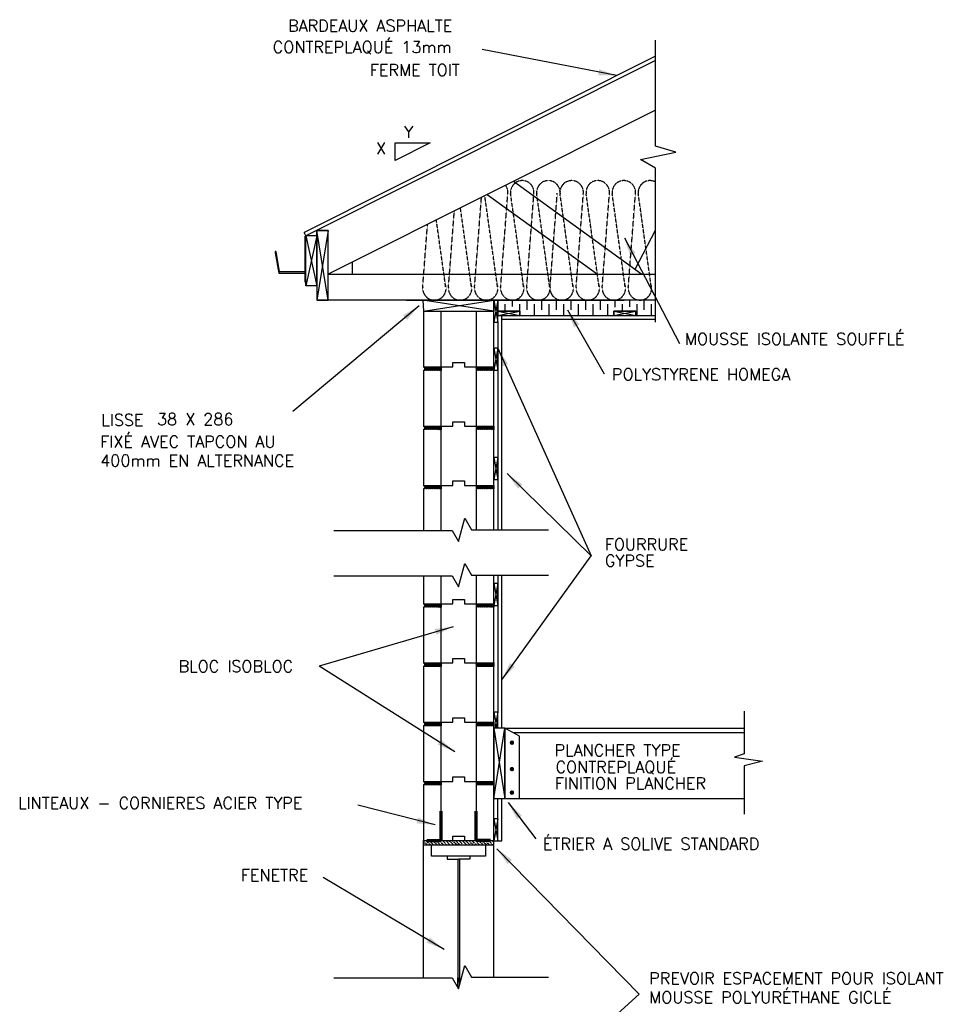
# Model space of a CAD drawing. Extents: x -8161 to 38956, y 80 to 6396.
# Tile 3 of 14: x -5159 to -2031, y 3037 to 6396. Entities that reach past the tile are written whole.
import ezdxf

# ---------------------------------------------------------------- set-up
doc = ezdxf.new("R2010")
doc.units = 0
doc.linetypes.add('HIDDEN', pattern=[0.375, 0.25, -0.125])
doc.layers.get('0').update_dxf_attribs({"linetype": 'CONTINUOUS'})
for name, color, linetype in [('ACIER', 6, 'CONTINUOUS'), ('BOIS', 2, 'CONTINUOUS'), ('DIVISION', 211, 'CONTINUOUS'), ('FENETRE', 4, 'CONTINUOUS'), ('FINITION', 5, 'CONTINUOUS'), ('ISOBLOC', 3, 'CONTINUOUS'), ('ISOLANT', 9, 'CONTINUOUS'), ('MORTIER', 8, 'CONTINUOUS'), ('SPECIFICATION', 1, 'CONTINUOUS')]:
    doc.layers.add(name, color=color, linetype=linetype)
doc.styles.add('ROMANS', font='romans')
doc.dimstyles.new('TGC', dxfattribs={"dimtxt": 2, "dimasz": 3, "dimexe": 2.5, "dimexo": 2.5, "dimgap": 1, "dimtad": 2, "dimdec": 0, "dimzin": 9, "dimtxsty": 'ROMANS', "dimblk": 'OBLIQUE', "dimcen": 1, "dimdle": 1.5, "dimclrd": 1, "dimclre": 1, "dimclrt": 1, "dimaunit": 1, "dimadec": 4, "dimazin": 0, "dimtfac": 1, "dimtdec": 0, "dimtmove": 0, "dimatfit": 3, "dimfxl": 1, "dimtzin": 0, "dimarcsym": 0})

# ---------------------------------------------------------------- blocks, each defined once
blk = doc.blocks.new('_Oblique')
at = {"color": 0, "linetype": 'ByBlock', "lineweight": -2}
blk.add_line((-0.5, -0.5), (0.5, 0.5), dxfattribs=at)

msp = doc.modelspace()

# ---------------------------------------------------------------- hatches: boundary and pattern name
at = {"layer": 'ISOLANT'}
h = msp.add_hatch(dxfattribs=at)
h.set_pattern_fill('ANSI36', color=256, scale=2.5, angle=90, style=0)
h.set_pattern_definition([(135, (-15285.203, 1671.7024), (-15.434815, 4.209495), [19.84375, -3.96875, 0, -3.96875])])
h.paths.add_polyline_path([(-3541.3, 3595.7), (-3781.3, 3595.7), (-3781.3, 3580.7), (-3721.3, 3580.7), (-3601.3, 3580.7), (-3541.3, 3580.7)])
at = {"layer": 'MORTIER'}
h = msp.add_hatch(dxfattribs=at)
h.set_pattern_fill('STEEL', color=256, style=0)
h.set_pattern_definition([(45, (-7785.2028, 3504.7024), (-2.245064, 2.245064), []), (45, (-7785.2028, 3506.29), (-2.245064, 2.245064), [])])
h.paths.add_polyline_path([(-3541.3, 5199.7), (-3541.3, 5211.7), (-3601.3, 5211.7), (-3601.3, 5199.7)])
h.paths.add_polyline_path([(-3781.3, 5211.7, -0.746287), (-3781.3, 5199.7), (-3721.3, 5199.7), (-3721.3, 5211.7)])
h = msp.add_hatch(dxfattribs=at)
h.set_pattern_fill('STEEL', color=256, style=0)
h.set_pattern_definition([(45, (-7785.2028, 3302.7024), (-2.245064, 2.245064), []), (45, (-7785.2028, 3304.29), (-2.245064, 2.245064), [])])
h.paths.add_polyline_path([(-3541.3, 4997.7), (-3541.3, 5009.7), (-3601.3, 5009.7), (-3601.3, 4997.7)])
h.paths.add_polyline_path([(-3781.3, 5009.7, -0.746287), (-3781.3, 4997.7), (-3721.3, 4997.7), (-3721.3, 5009.7)])
h = msp.add_hatch(dxfattribs=at)
h.set_pattern_fill('STEEL', color=256, style=0)
h.set_pattern_definition([(45, (-7785.2028, 3100.7024), (-2.245064, 2.245064), []), (45, (-7785.2028, 3102.29), (-2.245064, 2.245064), [])])
h.paths.add_polyline_path([(-3541.3, 4795.7), (-3541.3, 4807.7), (-3601.3, 4807.7), (-3601.3, 4795.7)])
h.paths.add_polyline_path([(-3781.3, 4807.7, -0.746287), (-3781.3, 4795.7), (-3721.3, 4795.7), (-3721.3, 4807.7)])
h = msp.add_hatch(dxfattribs=at)
h.set_pattern_fill('STEEL', color=256, style=0)
h.set_pattern_definition([(45, (-7785.2028, 2696.7024), (-2.245064, 2.245064), []), (45, (-7785.2028, 2698.29), (-2.245064, 2.245064), [])])
h.paths.add_polyline_path([(-3541.3, 4391.7), (-3541.3, 4403.7), (-3601.3, 4403.7), (-3601.3, 4391.7)])
h.paths.add_polyline_path([(-3781.3, 4403.7, -0.746287), (-3781.3, 4391.7), (-3721.3, 4391.7), (-3721.3, 4403.7)])
h = msp.add_hatch(dxfattribs=at)
h.set_pattern_fill('STEEL', color=256, style=0)
h.set_pattern_definition([(45, (-7785.2028, 2494.7024), (-2.245064, 2.245064), []), (45, (-7785.2028, 2496.29), (-2.245064, 2.245064), [])])
h.paths.add_polyline_path([(-3541.3, 4189.7), (-3541.3, 4201.7), (-3601.3, 4201.7), (-3601.3, 4189.7)])
h.paths.add_polyline_path([(-3781.3, 4201.7, -0.746287), (-3781.3, 4189.7), (-3721.3, 4189.7), (-3721.3, 4201.7)])
h = msp.add_hatch(dxfattribs=at)
h.set_pattern_fill('STEEL', color=256, style=0)
h.set_pattern_definition([(45, (-7785.2028, 2292.7024), (-2.245064, 2.245064), []), (45, (-7785.2028, 2294.29), (-2.245064, 2.245064), [])])
h.paths.add_polyline_path([(-3541.3, 3987.7), (-3541.3, 3999.7), (-3601.3, 3999.7), (-3601.3, 3987.7)])
h.paths.add_polyline_path([(-3781.3, 3999.7, -0.746287), (-3781.3, 3987.7), (-3721.3, 3987.7), (-3721.3, 3999.7)])
h = msp.add_hatch(dxfattribs=at)
h.set_pattern_fill('STEEL', color=256, style=0)
h.set_pattern_definition([(45, (-7785.2028, 2090.7024), (-2.245064, 2.245064), []), (45, (-7785.2028, 2092.29), (-2.245064, 2.245064), [])])
h.paths.add_polyline_path([(-3541.3, 3785.7), (-3541.3, 3797.7), (-3601.3, 3797.7), (-3601.3, 3785.7)])
h.paths.add_polyline_path([(-3781.3, 3797.7, -0.746287), (-3781.3, 3785.7), (-3721.3, 3785.7), (-3721.3, 3797.7)])

# ---------------------------------------------------------------- linework, layer by layer
for p, q in [((-2989.2, 5889.9), (-3040.2, 5919.4)), ((-4182.9, 5658.7), (-4188.6, 5670)), ((-4182.9, 5658.7), (-4182.9, 5651.5))]:
    msp.add_line(p, q)
at = {"layer": 'ACIER'}
for p, q in [((-4184.9, 5501.1), (-4184.9, 5657.7)), ((-4285, 5605.4), (-4287.8, 5605.5)), ((-4287.8, 5605.5), (-4287, 5601.4)), ((-4287, 5601.4), (-4274.3, 5531.6)), ((-4284.9, 5605.4), (-4273.7, 5537.1)), ((-4274.8, 5531.6), (-4184.9, 5531.6)), ((-4274.2, 5537.1), (-4184.9, 5537.1)), ((-3503.5, 3979), (-3503.3, 3739)), ((-3453.9, 3951.4), (-3503.3, 3979)), ((-3453.9, 3741.8), (-3453.9, 3951.4))]:
    msp.add_line(p, q, dxfattribs=at)
at = {"layer": 'ACIER', "lineweight": 70}
for p, q in [((-3721.3, 3595.7), (-3721.3, 3695.7)), ((-3601.3, 3595.7), (-3601.3, 3695.7)), ((-3769.6, 3595.7), (-3721.3, 3595.7)), ((-3552.9, 3595.7), (-3601.3, 3595.7))]:
    msp.add_line(p, q, dxfattribs=at)
at = {"layer": 'ACIER', "const_width": 7.5}
for points in [[(-3482.9, 3929.7, 1), (-3475.4, 3929.7, 1)], [(-3482.9, 3839.6, 1), (-3475.4, 3839.6, 1)], [(-3482.9, 3759.2, 1), (-3475.4, 3759.2, 1)]]:
    msp.add_lwpolyline(points, format="xyb", close=True, dxfattribs=at)
at = {"layer": 'BOIS'}
for p, q in [((-2989.2, 6271.7), (-4188.6, 5670)), ((-2989.2, 6257.5), (-4182.9, 5658.7)), ((-2989.2, 6087.6), (-4106.9, 5528.7)), ((-3473.8, 5845.3), (-3035.8, 5528.7)), ((-3563.6, 5800.4), (-3187.7, 5528.7)), ((-4144.9, 5488.7), (-4144.9, 5677.7)), ((-4106.9, 5677.7), (-4144.9, 5677.7)), ((-4144.9, 5677.7), (-4144.9, 5439.7)), ((-4106.9, 5439.7), (-4144.9, 5677.7)), ((-4144.9, 5677.7), (-4106.9, 5677.7)), ((-4106.9, 5677.7), (-4144.9, 5439.7)), ((-4106.9, 5439.7), (-4106.9, 5677.7)), ((-3058.3, 5545), (-2989.2, 5678.9)), ((-4144.9, 5658.7), (-4182.9, 5488.7)), ((-4182.9, 5658.7), (-4144.9, 5488.7)), ((-4182.9, 5488.7), (-4182.9, 5658.7)), ((-4144.9, 5658.7), (-4182.9, 5658.7)), ((-4024.5, 5569.9), (-4024.5, 5528.7)), ((-4106.9, 5528.7), (-2989.2, 5528.7)), ((-4144.9, 5488.7), (-4182.9, 5488.7)), ((-3632.7, 5439.7), (-4144.9, 5439.7)), ((-4144.9, 5439.7), (-4106.9, 5439.7)), ((-3838.9, 5439.7), (-3095.7, 5439.7)), ((-3541.3, 5439.7), (-3783, 5439.7)), ((-3783, 5439.7), (-3781.3, 5401.7)), ((-3541.3, 5401.7), (-3783, 5439.7)), ((-3781.3, 5401.7), (-3541.3, 5439.7)), ((-3527.4, 5439.7), (-3541.4, 5439.7)), ((-3541.4, 5439.7), (-3527.4, 5364.7)), ((-3527.4, 5439.7), (-3541.4, 5364.7)), ((-3541.3, 5401.7), (-3541.3, 5439.7)), ((-3541.3, 5439.7), (-3541.3, 5401.7)), ((-3527.4, 5364.7), (-3527.4, 5439.7)), ((-3125.6, 5440.1), (-2989.2, 5440.1)), ((-3781.3, 5401.7), (-3541.3, 5401.7)), ((-3527.4, 5387.7), (-3452.4, 5401.7)), ((-3452.4, 5401.7), (-3527.4, 5401.7)), ((-3527.4, 5401.7), (-3452.4, 5387.7)), ((-3527.4, 5401.7), (-3527.4, 5387.7)), ((-3527.4, 5387.7), (-3452.4, 5387.7)), ((-3492.1, 5401.7), (-3512.2, 5401.7)), ((-3452.4, 5387.7), (-3452.4, 5401.7)), ((-3131.3, 5387.7), (-3056.3, 5401.7)), ((-3056.3, 5401.7), (-3131.3, 5401.7)), ((-3131.3, 5401.7), (-3056.3, 5387.7)), ((-3131.3, 5401.7), (-3131.3, 5387.7)), ((-3131.3, 5387.7), (-3056.3, 5387.7)), ((-3056.3, 5387.7), (-3056.3, 5401.7)), ((-3541.4, 5364.7), (-3527.4, 5364.7)), ((-3527.3, 5276.1), (-3541.3, 5276.1)), ((-3541.3, 5276.1), (-3527.3, 5201.1)), ((-3527.3, 5276.1), (-3541.3, 5201.1)), ((-3527.3, 5201.1), (-3527.3, 5276.1)), ((-3541.3, 5201.1), (-3527.3, 5201.1)), ((-3527.3, 4902.7), (-3541.3, 4902.7)), ((-3541.3, 4902.7), (-3527.3, 4827.7)), ((-3527.3, 4902.7), (-3541.3, 4827.7)), ((-3527.3, 4827.7), (-3527.3, 4902.7)), ((-3541.3, 4827.7), (-3527.3, 4827.7)), ((-3527.3, 4472.6), (-3541.3, 4472.6)), ((-3541.3, 4472.6), (-3527.3, 4397.6)), ((-3527.3, 4472.6), (-3541.3, 4397.6)), ((-3527.3, 4397.6), (-3527.3, 4472.6)), ((-3541.3, 4397.6), (-3527.3, 4397.6)), ((-3527.3, 4034.1), (-3541.3, 4034.1)), ((-3541.3, 4034.1), (-3531.1, 3979.6)), ((-3527.3, 4034.1), (-3538, 3979)), ((-3527.3, 3979), (-3527.3, 4034.1)), ((-3541.3, 3979), (-3541.3, 3739)), ((-3541.3, 3979), (-3503.3, 3739)), ((-3541.3, 3739), (-3503.5, 3979)), ((-3503.3, 3979), (-3541.3, 3979)), ((-3503.3, 3739), (-3503.3, 3979)), ((-2686.4, 3962.9), (-3474.6, 3962.9)), ((-3541.3, 3739), (-3503.3, 3739)), ((-3503.3, 3739), (-2686.4, 3739.4)), ((-3527.3, 3670.1), (-3541.3, 3670.1)), ((-3541.3, 3670.1), (-3527.3, 3595.1)), ((-3527.3, 3670.1), (-3541.3, 3595.1)), ((-3527.3, 3595.1), (-3527.3, 3670.1)), ((-3527.3, 3595.1), (-3527.3, 3670.1)), ((-3541.3, 3595.1), (-3527.3, 3595.1))]:
    msp.add_line(p, q, dxfattribs=at)
at = {"layer": 'DIVISION'}
for p, q in [((-2989.2, 5964.9), (-2989.2, 6326.2)), ((-2920.2, 5945), (-2989.2, 5964.9)), ((-2920.2, 5945), (-2989.2, 5964.9)), ((-3040.2, 5919.4), (-2920.2, 5945)), ((-3040.2, 5919.4), (-2920.2, 5945)), ((-2989.2, 5889.9), (-3040.2, 5919.4)), ((-2989.2, 5364.8), (-2989.2, 5889.9)), ((-3661.9, 4616.1), (-3640.5, 4695.9)), ((-3640.5, 4695.9), (-3617.5, 4656)), ((-4086.9, 4653.6), (-3683.6, 4653.6)), ((-3683.6, 4653.6), (-3661.9, 4616.1)), ((-3617.5, 4656), (-3354.9, 4656)), ((-3661.9, 4461.2), (-3640.5, 4540.9)), ((-3640.5, 4540.9), (-3617.5, 4501.1)), ((-4086.9, 4498.7), (-3683.6, 4498.7)), ((-3683.6, 4498.7), (-3661.9, 4461.2)), ((-3617.5, 4501.1), (-3354.9, 4501.1)), ((-2686.4, 4037), (-2686.4, 3891.9)), ((-2686.4, 3891.9), (-2719.4, 3880.8)), ((-2719.4, 3880.8), (-2623.5, 3866.7)), ((-2623.5, 3866.7), (-2686.4, 3850.5)), ((-2686.4, 3850.5), (-2686.4, 3685.2)), ((-3661.9, 3090), (-3640.5, 3169.8)), ((-3640.5, 3169.8), (-3617.5, 3129.9)), ((-4086.9, 3127.5), (-3683.6, 3127.5)), ((-3683.6, 3127.5), (-3661.9, 3090)), ((-3617.5, 3129.9), (-3354.9, 3129.9))]:
    msp.add_line(p, q, dxfattribs=at)
at = {"layer": 'FENETRE'}
for p, q in [((-3753.3, 3580.7), (-3569.3, 3580.7)), ((-3753.3, 3542.7), (-3753.3, 3580.7)), ((-3569.3, 3580.7), (-3569.3, 3542.7)), ((-3569.3, 3542.7), (-3753.3, 3542.7)), ((-3700.1, 3542.7), (-3700.1, 3532.4)), ((-3700.1, 3532.4), (-3661.3, 3532.4)), ((-3664.3, 3532.4), (-3664.3, 3112.5)), ((-3622.4, 3532.4), (-3661.3, 3532.4)), ((-3658.3, 3532.4), (-3658.3, 3112.5)), ((-3622.4, 3542.7), (-3622.4, 3532.4)), ((-3664.3, 3094.1), (-3664.3, 3127.5)), ((-3658.3, 3103.6), (-3658.3, 3127.5))]:
    msp.add_line(p, q, dxfattribs=at)
at = {"layer": 'FINITION'}
for p, q in [((-3514.3, 4656), (-3514.3, 5387.7)), ((-3527.4, 5364.7), (-3527.3, 4656)), ((-3514.3, 5374.7), (-2989.2, 5374.7)), ((-3527.3, 4501.1), (-3527.3, 4034.1)), ((-3514.3, 3979), (-3514.3, 4501.1)), ((-3503.3, 3979), (-2686.4, 3979.4)), ((-3527.3, 3670.1), (-3527.3, 3739)), ((-3514.3, 3595.1), (-3514.3, 3739)), ((-3527.3, 3595.1), (-3514.3, 3595.1))]:
    msp.add_line(p, q, dxfattribs=at)
at = {"layer": 'ISOBLOC'}
for p, q in [((-3781.3, 5401.7), (-3781.3, 5211.7)), ((-3721.3, 5211.7), (-3721.3, 5401.7)), ((-3601.3, 5401.7), (-3601.3, 5211.7)), ((-3541.3, 5211.7), (-3541.3, 5401.7)), ((-3781.3, 5211.7), (-3721.3, 5211.7)), ((-3721.3, 5211.7), (-3681.3, 5211.7)), ((-3721.3, 5211.7), (-3721.3, 5199.7)), ((-3721.3, 5211.7), (-3681.3, 5211.7)), ((-3681.3, 5211.7), (-3681.3, 5226.7)), ((-3681.3, 5226.7), (-3641.3, 5226.7)), ((-3681.3, 5211.7), (-3681.3, 5226.7)), ((-3681.3, 5226.7), (-3641.3, 5226.7)), ((-3641.3, 5226.7), (-3641.3, 5211.7)), ((-3641.3, 5226.7), (-3641.3, 5211.7)), ((-3641.3, 5211.7), (-3601.3, 5211.7)), ((-3641.3, 5211.7), (-3601.3, 5211.7)), ((-3601.3, 5211.7), (-3601.3, 5199.7)), ((-3601.3, 5211.7), (-3541.3, 5211.7)), ((-3781.3, 5199.7), (-3781.3, 5009.7)), ((-3721.3, 5009.7), (-3721.3, 5199.7)), ((-3601.3, 5199.7), (-3601.3, 5009.7)), ((-3541.3, 5009.7), (-3541.3, 5199.7)), ((-3781.3, 5009.7), (-3721.3, 5009.7)), ((-3721.3, 5009.7), (-3681.3, 5009.7)), ((-3721.3, 5009.7), (-3721.3, 4997.7)), ((-3721.3, 5009.7), (-3681.3, 5009.7)), ((-3681.3, 5009.7), (-3681.3, 5024.7)), ((-3681.3, 5024.7), (-3641.3, 5024.7)), ((-3681.3, 5009.7), (-3681.3, 5024.7)), ((-3681.3, 5024.7), (-3641.3, 5024.7)), ((-3641.3, 5024.7), (-3641.3, 5009.7)), ((-3641.3, 5024.7), (-3641.3, 5009.7)), ((-3641.3, 5009.7), (-3601.3, 5009.7)), ((-3641.3, 5009.7), (-3601.3, 5009.7)), ((-3601.3, 5009.7), (-3601.3, 4997.7)), ((-3601.3, 5009.7), (-3541.3, 5009.7)), ((-3781.3, 4997.7), (-3781.3, 4807.7)), ((-3721.3, 4807.7), (-3721.3, 4997.7)), ((-3601.3, 4997.7), (-3601.3, 4807.7)), ((-3541.3, 4807.7), (-3541.3, 4997.7)), ((-3781.3, 4807.7), (-3721.3, 4807.7)), ((-3721.3, 4807.7), (-3681.3, 4807.7)), ((-3721.3, 4807.7), (-3721.3, 4795.7)), ((-3721.3, 4807.7), (-3681.3, 4807.7)), ((-3681.3, 4807.7), (-3681.3, 4822.7)), ((-3681.3, 4822.7), (-3641.3, 4822.7)), ((-3681.3, 4807.7), (-3681.3, 4822.7)), ((-3681.3, 4822.7), (-3641.3, 4822.7)), ((-3641.3, 4822.7), (-3641.3, 4807.7)), ((-3641.3, 4822.7), (-3641.3, 4807.7)), ((-3641.3, 4807.7), (-3601.3, 4807.7)), ((-3641.3, 4807.7), (-3601.3, 4807.7)), ((-3601.3, 4807.7), (-3601.3, 4795.7)), ((-3601.3, 4807.7), (-3541.3, 4807.7)), ((-3781.3, 4795.7), (-3781.3, 4653.6)), ((-3721.3, 4653.6), (-3721.3, 4795.7)), ((-3601.3, 4795.7), (-3601.3, 4656)), ((-3541.3, 4656), (-3541.3, 4795.7)), ((-3781.3, 4498.7), (-3781.3, 4403.7)), ((-3721.3, 4403.7), (-3721.3, 4498.7)), ((-3601.3, 4501.1), (-3601.3, 4403.7)), ((-3541.3, 4403.7), (-3541.3, 4501.1)), ((-3781.3, 4403.7), (-3721.3, 4403.7)), ((-3721.3, 4403.7), (-3681.3, 4403.7)), ((-3721.3, 4403.7), (-3721.3, 4391.7)), ((-3721.3, 4403.7), (-3681.3, 4403.7)), ((-3681.3, 4403.7), (-3681.3, 4418.7)), ((-3681.3, 4418.7), (-3641.3, 4418.7)), ((-3681.3, 4403.7), (-3681.3, 4418.7)), ((-3681.3, 4418.7), (-3641.3, 4418.7)), ((-3641.3, 4418.7), (-3641.3, 4403.7)), ((-3641.3, 4418.7), (-3641.3, 4403.7)), ((-3641.3, 4403.7), (-3601.3, 4403.7)), ((-3641.3, 4403.7), (-3601.3, 4403.7)), ((-3601.3, 4403.7), (-3601.3, 4391.7)), ((-3601.3, 4403.7), (-3541.3, 4403.7)), ((-3781.3, 4391.7), (-3781.3, 4201.7)), ((-3721.3, 4201.7), (-3721.3, 4391.7)), ((-3601.3, 4391.7), (-3601.3, 4201.7)), ((-3541.3, 4201.7), (-3541.3, 4391.7)), ((-3781.3, 4201.7), (-3721.3, 4201.7)), ((-3721.3, 4201.7), (-3681.3, 4201.7)), ((-3721.3, 4201.7), (-3721.3, 4189.7)), ((-3721.3, 4201.7), (-3681.3, 4201.7)), ((-3681.3, 4201.7), (-3681.3, 4216.7)), ((-3681.3, 4216.7), (-3641.3, 4216.7)), ((-3681.3, 4201.7), (-3681.3, 4216.7)), ((-3681.3, 4216.7), (-3641.3, 4216.7)), ((-3641.3, 4216.7), (-3641.3, 4201.7)), ((-3641.3, 4216.7), (-3641.3, 4201.7)), ((-3641.3, 4201.7), (-3601.3, 4201.7)), ((-3641.3, 4201.7), (-3601.3, 4201.7)), ((-3601.3, 4201.7), (-3601.3, 4189.7)), ((-3601.3, 4201.7), (-3541.3, 4201.7)), ((-3721.3, 4189.7), (-3781.3, 4189.7)), ((-3781.3, 4189.7), (-3781.3, 3999.7)), ((-3721.3, 3999.7), (-3721.3, 4189.7)), ((-3541.3, 4189.7), (-3601.3, 4189.7)), ((-3601.3, 4189.7), (-3601.3, 3999.7)), ((-3541.3, 3999.7), (-3541.3, 4189.7)), ((-3781.3, 3999.7), (-3721.3, 3999.7)), ((-3721.3, 3999.7), (-3681.3, 3999.7)), ((-3721.3, 3999.7), (-3721.3, 3987.7)), ((-3721.3, 3999.7), (-3681.3, 3999.7)), ((-3681.3, 3999.7), (-3681.3, 4014.7)), ((-3681.3, 4014.7), (-3641.3, 4014.7)), ((-3681.3, 3999.7), (-3681.3, 4014.7)), ((-3681.3, 4014.7), (-3641.3, 4014.7)), ((-3641.3, 4014.7), (-3641.3, 3999.7)), ((-3641.3, 4014.7), (-3641.3, 3999.7)), ((-3641.3, 3999.7), (-3601.3, 3999.7)), ((-3641.3, 3999.7), (-3601.3, 3999.7)), ((-3601.3, 3999.7), (-3601.3, 3987.7)), ((-3601.3, 3999.7), (-3541.3, 3999.7)), ((-3721.3, 3987.7), (-3781.3, 3987.7)), ((-3781.3, 3987.7), (-3781.3, 3797.7)), ((-3721.3, 3797.7), (-3721.3, 3987.7)), ((-3541.3, 3987.7), (-3601.3, 3987.7)), ((-3601.3, 3987.7), (-3601.3, 3797.7)), ((-3541.3, 3797.7), (-3541.3, 3987.7)), ((-3781.3, 3797.7), (-3721.3, 3797.7)), ((-3781.3, 3797.7), (-3721.3, 3797.7)), ((-3721.3, 3797.7), (-3681.3, 3797.7)), ((-3721.3, 3797.7), (-3721.3, 3785.7)), ((-3721.3, 3797.7), (-3681.3, 3797.7)), ((-3721.3, 3797.7), (-3681.3, 3797.7)), ((-3681.3, 3797.7), (-3681.3, 3812.7)), ((-3681.3, 3812.7), (-3641.3, 3812.7)), ((-3681.3, 3797.7), (-3681.3, 3812.7)), ((-3681.3, 3812.7), (-3641.3, 3812.7)), ((-3681.3, 3797.7), (-3681.3, 3812.7)), ((-3681.3, 3812.7), (-3641.3, 3812.7)), ((-3641.3, 3812.7), (-3641.3, 3797.7)), ((-3641.3, 3812.7), (-3641.3, 3797.7)), ((-3641.3, 3812.7), (-3641.3, 3797.7)), ((-3641.3, 3797.7), (-3601.3, 3797.7)), ((-3641.3, 3797.7), (-3601.3, 3797.7)), ((-3641.3, 3797.7), (-3601.3, 3797.7)), ((-3601.3, 3797.7), (-3601.3, 3785.7)), ((-3601.3, 3797.7), (-3541.3, 3797.7)), ((-3601.3, 3797.7), (-3541.3, 3797.7)), ((-3721.3, 3785.7), (-3781.3, 3785.7)), ((-3781.3, 3785.7), (-3781.3, 3595.7)), ((-3721.3, 3595.7), (-3721.3, 3785.7)), ((-3541.3, 3785.7), (-3601.3, 3785.7)), ((-3601.3, 3785.7), (-3601.3, 3595.7)), ((-3541.3, 3595.7), (-3541.3, 3785.7)), ((-3781.3, 3595.7), (-3721.3, 3595.7)), ((-3781.3, 3127.5), (-3781.3, 3595.7)), ((-3721.3, 3595.7), (-3681.3, 3595.7)), ((-3681.3, 3595.7), (-3681.3, 3610.7)), ((-3681.3, 3610.7), (-3641.3, 3610.7)), ((-3641.3, 3610.7), (-3641.3, 3595.7)), ((-3641.3, 3595.7), (-3601.3, 3595.7)), ((-3601.3, 3595.7), (-3541.3, 3595.7)), ((-3541.3, 3129.9), (-3541.3, 3595.1))]:
    msp.add_line(p, q, dxfattribs=at)
at = {"layer": 'ISOLANT', "linetype": 'HIDDEN'}
for p, q in [((-3606.9, 5482.8), (-3583.2, 5790.5)), ((-3528.4, 5485.2), (-3571.9, 5796.2)), ((-3517.9, 5482.8), (-3493.2, 5804.3)), ((-3439.4, 5485.2), (-3483.7, 5801.8)), ((-3428.9, 5482.8), (-3404.2, 5804.3)), ((-3350.4, 5485.2), (-3394.7, 5801.8)), ((-3349.2, 5482.8), (-3324.4, 5804.3)), ((-3270.7, 5485.2), (-3314.9, 5801.8)), ((-3260.2, 5482.8), (-3235.4, 5804.3)), ((-3260.2, 5482.8), (-3235.4, 5804.3)), ((-3181.7, 5485.2), (-3225.9, 5801.8)), ((-3181.7, 5485.2), (-3225.9, 5801.8)), ((-3171.2, 5482.8), (-3146.4, 5804.3)), ((-3092.7, 5485.2), (-3136.9, 5801.8)), ((-3082.2, 5482.8), (-3057.4, 5804.3)), ((-3003.7, 5485.2), (-3047.9, 5801.8)), ((-3617.4, 5485.2), (-3655.1, 5754.6)), ((-3705.4, 5485.2), (-3737.3, 5713.5)), ((-3695.9, 5482.8), (-3675.8, 5744.3)), ((-3783.9, 5482.8), (-3767.3, 5698.5))]:
    msp.add_line(p, q, dxfattribs=at)
at = {"layer": 'ISOLANT'}
for p, q in [((-2989.2, 5440), (-3527.4, 5439.7)), ((-3527.4, 5396.5), (-3527.4, 5439.7)), ((-3527.4, 5439.7), (-3527.4, 5402.2)), ((-3502.4, 5401.7), (-3502.4, 5425.7)), ((-3477.4, 5417.6), (-3477.4, 5439.7)), ((-3452.4, 5387.7), (-3452.4, 5425.7)), ((-3427.4, 5406.7), (-3427.4, 5439.7)), ((-3402.4, 5387.7), (-3402.4, 5425.7)), ((-3377.4, 5406.7), (-3377.4, 5439.7)), ((-3352.4, 5387.7), (-3352.4, 5425.7)), ((-3327.4, 5406.7), (-3327.4, 5439.7)), ((-3302.4, 5387.7), (-3302.4, 5425.7)), ((-3277.4, 5406.7), (-3277.4, 5439.7)), ((-3252.4, 5387.7), (-3252.4, 5425.7)), ((-3227.4, 5406.7), (-3227.4, 5439.7)), ((-3202.4, 5387.7), (-3202.4, 5425.7)), ((-3177.4, 5406.7), (-3177.4, 5439.7)), ((-3152.4, 5387.7), (-3152.4, 5425.7)), ((-3127.4, 5415.9), (-3127.4, 5439.7)), ((-3102.4, 5401.7), (-3102.4, 5425.7)), ((-3077.4, 5416.3), (-3077.4, 5439.7)), ((-3052.4, 5387.7), (-3052.4, 5425.7)), ((-3027.4, 5406.7), (-3027.4, 5439.7)), ((-3002.4, 5387.7), (-3002.4, 5425.7)), ((-3527.4, 5401.7), (-3452.4, 5401.7)), ((-3452.4, 5401.7), (-3452.4, 5387.7)), ((-3452.4, 5387.7), (-3131.3, 5387.7)), ((-3131.3, 5387.7), (-3131.3, 5401.7)), ((-3131.3, 5401.7), (-3056.3, 5401.7)), ((-3056.3, 5401.7), (-3056.3, 5387.7)), ((-3056.3, 5387.7), (-2989.2, 5387.7)), ((-3781.3, 3595.7), (-3541.3, 3595.7)), ((-3781.3, 3580.7), (-3541.3, 3580.7))]:
    msp.add_line(p, q, dxfattribs=at)
at = {"layer": 'ISOLANT', "linetype": 'HIDDEN'}
for centre, start, end in [((-3444, 5807.4), 355.5961, 187.9524), ((-3355, 5807.4), 355.5961, 187.9524), ((-3275.3, 5807.4), 355.5961, 187.9524), ((-3186.3, 5807.4), 355.5961, 187.9524), ((-3097.3, 5807.4), 355.5961, 187.9524), ((-3008.3, 5807.4), 61.4782, 187.9524), ((-3533, 5807.4), 355.5961, 37.1967), ((-3744, 5479.7), 175.5961, 20.7289), ((-3656, 5479.7), 175.5961, 20.7289), ((-3567, 5479.7), 175.5961, 20.7289), ((-3478, 5479.7), 175.5961, 20.7289), ((-3389, 5479.7), 175.5961, 20.7289), ((-3309.3, 5479.7), 175.5961, 20.7289), ((-3220.3, 5479.7), 175.5961, 20.7289), ((-3131.3, 5479.7), 175.5961, 20.7289), ((-3042.3, 5479.7), 175.5961, 20.7289)]:
    msp.add_arc(centre, 40, start, end, dxfattribs=at)
at = {"layer": 'MORTIER'}
for p, q in [((-3541.3, 5211.7), (-3541.3, 5199.7)), ((-3541.3, 5009.7), (-3541.3, 4997.7)), ((-3541.3, 4807.7), (-3541.3, 4795.7)), ((-3541.3, 4403.7), (-3541.3, 4391.7)), ((-3541.3, 4201.7), (-3541.3, 4189.7)), ((-3541.3, 3999.7), (-3541.3, 3987.7)), ((-3541.3, 3797.7), (-3541.3, 3785.7))]:
    msp.add_line(p, q, dxfattribs=at)
for centre in [(-3783.1, 5205.7), (-3783.1, 5003.7), (-3783.1, 4801.7), (-3783.1, 4397.7), (-3783.1, 4195.7), (-3783.1, 3993.7), (-3783.1, 3791.7)]:
    msp.add_arc(centre, 6.26, 286.533, 73.467, dxfattribs=at)
at = {"layer": 'SPECIFICATION'}
for p, q in [((-3877.9, 5916.3), (-3877.9, 5976.3)), ((-3877.9, 5976.3), (-3757.9, 5976.3)), ((-3757.9, 5976.3), (-3877.9, 5916.3))]:
    msp.add_line(p, q, dxfattribs=at)

# ---------------------------------------------------------------- texts
at = {"layer": 'SPECIFICATION', "style": 'ROMANS'}
for s, p in [('BARDEAUX ASPHALTE', (-4243.4, 6355.8)), ('CONTREPLAQUÉ 13mm', (-4295.7, 6282.9)), ('FERME TOIT', (-3964.1, 6204.6)), ('Y', (-3847.2, 5993.4)), ('X', (-3943.3, 5937.5)), ('MOUSSE ISOLANTE SOUFFLÉ', (-2888.7, 5287.3)), ('POLYSTYRENE HOMEGA', (-3137.9, 5166.2)), ('LISSE', (-4880.8, 5011.1)), ('38 X 286', (-4690.5, 5013.4)), ('FIXÉ AVEC TAPCON AU', (-4884.4, 4936.8)), ('400mm EN ALTERNANCE', (-4884.4, 4872)), ('FOURRURE', (-3162.2, 4586.2)), ('GYPSE', (-3162.2, 4530.7)), ('BLOC ISOBLOC', (-4616.8, 4170.6)), ('PLANCHER TYPE', (-3333.9, 3884)), ('CONTREPLAQUÉ', (-3330.5, 3826.3)), ('FINITION PLANCHER', (-3332.9, 3771.1)), ('LINTEAUX - CORNIERES ACIER TYPE', (-5164.9, 3703.6)), ('ÉTRIER A SOLIVE STANDARD', (-3373.7, 3564.5)), ('FENETRE', (-4404.3, 3457.6)), ('PREVOIR ESPACEMENT POUR ISOLANT', (-3010.6, 3105.7)), ('MOUSSE POLYURÉTHANE GICLÉ', (-3010.6, 3040.9))]:
    msp.add_text(s, height=40, dxfattribs=at).set_placement(p)

# ---------------------------------------------------------------- leaders
msp.add_leader([(-3514.3, 4144.3), (-3209.1, 4566.9)], dimstyle='TGC', override={"dimscale": 21, "dimgap": 1, "dimtad": 0})
at = {"layer": 'SPECIFICATION'}
for points in [[(-3121.6, 6205.5), (-3580.9, 6294.6)], [(-3095.4, 5651.8), (-2907.8, 5291.6)], [(-3795.9, 5420.7), (-4226.8, 5059.5)], [(-3289.9, 5406.2), (-3164.4, 5188.3)], [(-3527.4, 5275.3), (-3209.1, 4566.9)], [(-3496.1, 4847.7), (-3209.1, 4566.9)], [(-3679.6, 4325.4), (-4137.1, 4191.1)], [(-3673.8, 3898.1), (-4137.1, 4191.1)], [(-3741.7, 3649.1), (-4005.3, 3716.8)], [(-3491.9, 3725.1), (-3397.7, 3601.4)], [(-3530.6, 3567.5), (-3044.8, 3071.4)], [(-3710.7, 3224.2), (-4124.1, 3470.2)], [(-3535.5, 2631.6), (-3044.8, 3071.4)]]:
    msp.add_leader(points, dimstyle='TGC', override={"dimscale": 21, "dimgap": 1, "dimtad": 0}, dxfattribs=at)

doc.saveas('drawing.dxf')
